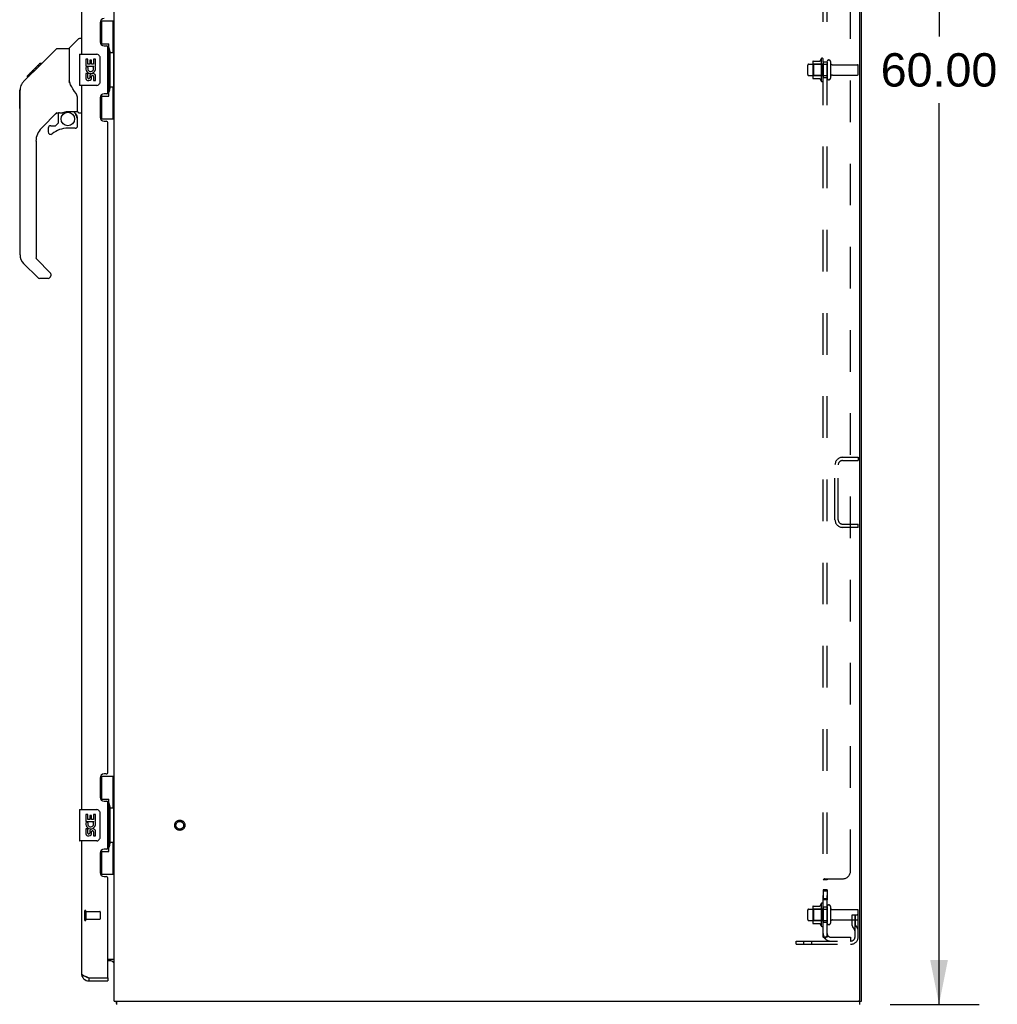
# Model space of a CAD drawing. Header units: inches. Extents: x 0 to 243, y 0 to 157.
# Tile 12 of 16: x 120 to 151, y 55 to 86. Entities that reach past the tile are written whole.
import ezdxf

# ---------------------------------------------------------------- set-up
doc = ezdxf.new("R2010")
doc.units = ezdxf.units.IN
doc.header["$LTSCALE"] = 13.357143
doc.header["$MEASUREMENT"] = 0
doc.linetypes.add('HIDDEN', pattern=[0.2, 0.1, -0.1])
doc.layers.get('0').update_dxf_attribs({"linetype": 'CONTINUOUS'})
for name, color, linetype in [('02___PRT_ALL_AXES', 7, 'CONTINUOUS'), ('DEFAULT_2', 8, 'HIDDEN'), ('DIMENSIONS', 7, 'CONTINUOUS')]:
    doc.layers.add(name, color=color, linetype=linetype)
doc.styles.get("Standard").update_dxf_attribs({"font": 'arial.ttf'})
doc.dimstyles.new('DIMSTYLE_1', dxfattribs={"dimtxt": 1.071429, "dimasz": 1.428571, "dimexe": 0.09, "dimexo": 0.07, "dimgap": 0.0375, "dimtad": 0, "dimtih": 1, "dimtoh": 1, "dimzin": 4, "dimdsep": 46, "dimtxsty": 'Standard', "dimblk": '_FILLED', "dimblk1": '_FILLED', "dimblk2": '_FILLED', "dimcen": 0.09, "dimazin": 1, "dimtfac": 1, "dimtdec": 3, "dimtofl": 0, "dimtmove": 0, "dimatfit": 3, "dimldrblk": '_FILLED', "dimfxl": 1, "dimtolj": 1, "dimtzin": 4, "dimarcsym": 0})

# ---------------------------------------------------------------- blocks, each defined once
blk = doc.blocks.new('_FILLED')
at = {"color": 0, "linetype": 'ByBlock'}
blk.add_solid([(0, 0), (-1, 0.2), (-1, -0.2)], dxfattribs=at)
blk = doc.blocks.new('*D17')
at = {"layer": 'DIMENSIONS', "color": 2, "linetype": 'Continuous'}
for p, q in [((147.746, 114.826), (150.602, 114.826)), ((149.316, 114.826), (149.316, 85.898)), ((149.316, 54.826), (149.316, 83.755)), ((147.746, 54.826), (150.602, 54.826))]:
    blk.add_line(p, q, dxfattribs=at)
at = {"layer": 'DIMENSIONS', "color": 2, "linetype": 'Continuous', "xscale": 1.4285714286, "yscale": 1.4285714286, "zscale": 1.4285714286}
for p, rotation in [((149.316, 114.826), 90), ((149.316, 54.826), 270)]:
    blk.add_blockref('_FILLED', p, dxfattribs=dict(at, rotation=rotation))
at = {"layer": 'DIMENSIONS', "color": 2, "linetype": 'Continuous', "insert": (149.316, 85.362), "char_height": 1.0714, "width": 3.74403, "attachment_point": 2, "line_spacing_factor": 0.9}
blk.add_mtext('60.00', dxfattribs=at)

msp = doc.modelspace()

# ---------------------------------------------------------------- linework, layer by layer
at = {"color": 3, "linetype": 'Continuous'}
for p, q in [((122.828, 54.93), (122.828, 114.722)), ((146.776, 54.993), (146.776, 114.66)), ((146.828, 54.93), (146.828, 114.722)), ((121.77, 108.576), (121.77, 85.326)), ((122.374, 86.344), (122.374, 85.724)), ((122.504, 85.594), (122.564, 85.594)), ((122.624, 84.119), (122.624, 85.534)), ((121.77, 84.326), (121.77, 61.076)), ((122.374, 83.929), (122.374, 83.309)), ((122.564, 84.059), (122.504, 84.059)), ((122.504, 83.179), (122.564, 83.179)), ((122.624, 62.284), (122.624, 83.119)), ((122.374, 62.094), (122.374, 61.474)), ((122.564, 62.224), (122.504, 62.224)), ((122.504, 61.344), (122.564, 61.344)), ((122.624, 59.869), (122.624, 61.284)), ((121.77, 60.076), (121.77, 55.823)), ((122.564, 59.809), (122.504, 59.809)), ((122.374, 59.679), (122.374, 59.059)), ((122.504, 58.929), (122.564, 58.929)), ((122.624, 55.7), (122.624, 58.869)), ((122.624, 56.274), (122.828, 56.274)), ((122.017, 55.68), (122.604, 55.68)), ((122.017, 55.576), (122.624, 55.576)), ((122.828, 54.93), (146.776, 54.93))]:
    msp.add_line(p, q, dxfattribs=at)
at = {"color": 7, "linetype": 'Continuous'}
for p, q in [((122.388, 86.401), (122.828, 86.401)), ((122.424, 85.622), (122.424, 86.401)), ((122.789, 85.376), (122.789, 86.401)), ((121.382, 85.521), (121.68, 85.819)), ((121.77, 85.83), (121.708, 85.83)), ((122.424, 85.666), (122.651, 85.666)), ((122.651, 83.986), (122.651, 85.666)), ((120.336, 84.868), (120.96, 85.492)), ((121.015, 85.515), (121.377, 85.515)), ((121.377, 85.515), (121.377, 84.411)), ((122.688, 85.427), (122.688, 85.407)), ((122.688, 85.376), (122.688, 84.276)), ((122.811, 85.376), (122.688, 85.376)), ((122.811, 84.276), (122.811, 85.376)), ((120.027, 84.626), (120.436, 85.036)), ((120.503, 85.036), (120.436, 85.036)), ((120.437, 85.036), (120.438, 85.038)), ((120.437, 85.036), (120.504, 85.036)), ((120.438, 85.038), (120.505, 85.038)), ((121.71, 85.311), (121.71, 84.341)), ((121.725, 85.326), (122.265, 85.326)), ((122.365, 85.226), (122.365, 84.426)), ((119.917, 84.449), (120.195, 84.727)), ((120.195, 84.727), (120.328, 84.861)), ((120.261, 84.794), (120.195, 84.794)), ((120.222, 84.754), (120.195, 84.727)), ((120.344, 84.876), (120.277, 84.876)), ((120.336, 84.868), (120.3, 84.832)), ((120.42, 84.953), (120.353, 84.953)), ((120.023, 84.622), (120.026, 84.625)), ((120.023, 84.622), (120.09, 84.622)), ((120.026, 84.625), (120.093, 84.625)), ((120.094, 84.626), (120.027, 84.626)), ((120.175, 84.708), (120.108, 84.708)), ((121.396, 84.418), (121.377, 84.473)), ((121.426, 84.351), (121.396, 84.418)), ((119.79, 83.589), (119.79, 84.175)), ((119.802, 78.887), (119.802, 84.171)), ((122.265, 84.326), (121.725, 84.326)), ((122.811, 84.276), (122.688, 84.276)), ((122.688, 84.246), (122.688, 84.226)), ((122.789, 83.251), (122.789, 84.276)), ((121.652, 83.488), (121.652, 83.895)), ((122.424, 83.251), (122.424, 84.031)), ((122.424, 83.986), (122.651, 83.986)), ((120.988, 83.454), (120.487, 82.952)), ((121.33, 83.49), (121.337, 83.49)), ((121.337, 83.49), (121.632, 83.49)), ((121.515, 83.49), (121.594, 83.41)), ((121.022, 83.444), (121.022, 83.117)), ((121.064, 83.449), (121.152, 83.449)), ((121.587, 83.403), (121.58, 83.396)), ((121.632, 83.271), (121.652, 83.271)), ((121.652, 83.033), (121.652, 83.271)), ((121.692, 83.449), (121.77, 83.449)), ((122.388, 83.251), (122.828, 83.251)), ((120.707, 82.955), (120.707, 82.835)), ((120.786, 83.033), (120.939, 83.033)), ((120.947, 83.037), (121.019, 83.109)), ((121.573, 82.955), (121.337, 82.955)), ((120.314, 82.535), (120.314, 78.802)), ((120.337, 78.746), (120.772, 78.31)), ((120.369, 78.157), (119.917, 78.609)), ((120.707, 78.134), (120.425, 78.134)), ((120.786, 78.277), (120.786, 78.212)), ((122.388, 62.151), (122.828, 62.151)), ((122.424, 61.372), (122.424, 62.151)), ((122.789, 61.126), (122.789, 62.151)), ((122.424, 61.416), (122.651, 61.416)), ((122.651, 59.736), (122.651, 61.416)), ((121.71, 61.061), (121.71, 60.091)), ((121.725, 61.076), (122.265, 61.076)), ((122.688, 61.177), (122.688, 61.157)), ((122.811, 61.126), (122.688, 61.126)), ((122.688, 61.126), (122.688, 60.026)), ((122.811, 60.026), (122.811, 61.126)), ((122.365, 60.976), (122.365, 60.176)), ((122.265, 60.076), (121.725, 60.076)), ((122.424, 59.001), (122.424, 59.781)), ((122.811, 60.026), (122.688, 60.026)), ((122.688, 59.996), (122.688, 59.976)), ((122.789, 59.001), (122.789, 60.026)), ((122.424, 59.736), (122.651, 59.736)), ((122.388, 59.001), (122.828, 59.001)), ((122.686, 56.222), (122.624, 56.222)), ((122.017, 55.576), (122.017, 55.68)), ((122.604, 55.68), (122.624, 55.68)), ((122.624, 55.68), (122.624, 55.576)), ((122.879, 54.923), (122.888, 54.93)), ((122.905, 54.826), (122.905, 54.93)), ((146.776, 54.93), (146.828, 54.93)), ((146.776, 54.826), (146.776, 54.93))]:
    msp.add_line(p, q, dxfattribs=at)
for points in [[(120.96, 85.492), (120.967, 85.499), (120.976, 85.505), (120.985, 85.509), (120.995, 85.513), (121.005, 85.515), (121.015, 85.515)], [(122.615, 85.565), (122.618, 85.569), (122.623, 85.577), (122.628, 85.585), (122.632, 85.593), (122.636, 85.6), (122.639, 85.606), (122.642, 85.612), (122.645, 85.617), (122.647, 85.623), (122.648, 85.627), (122.65, 85.632), (122.651, 85.636), (122.651, 85.639), (122.651, 85.643)], [(122.358, 85.263), (122.36, 85.257), (122.362, 85.251), (122.363, 85.245), (122.364, 85.239), (122.365, 85.233), (122.365, 85.226)], [(120.3, 84.832), (120.278, 84.81), (120.256, 84.788), (120.222, 84.754)], [(119.917, 84.449), (119.898, 84.428), (119.872, 84.395), (119.85, 84.36), (119.832, 84.322), (119.818, 84.283), (119.808, 84.242), (119.803, 84.201), (119.802, 84.171)], [(122.365, 84.426), (122.365, 84.42), (122.364, 84.414), (122.363, 84.408), (122.362, 84.402), (122.36, 84.396), (122.358, 84.39)], [(121.599, 84.065), (121.55, 84.136), (121.501, 84.213), (121.461, 84.283), (121.426, 84.351)], [(122.651, 84.01), (122.651, 84.014), (122.651, 84.017), (122.65, 84.021), (122.648, 84.026), (122.647, 84.03), (122.645, 84.035), (122.642, 84.041), (122.639, 84.047), (122.636, 84.053), (122.632, 84.06), (122.628, 84.068), (122.623, 84.076), (122.618, 84.084), (122.615, 84.087)], [(121.652, 83.895), (121.651, 83.918), (121.646, 83.953), (121.638, 83.987), (121.625, 84.019), (121.61, 84.048), (121.599, 84.065)], [(121.152, 83.449), (121.161, 83.449), (121.169, 83.451), (121.179, 83.454), (121.191, 83.458), (121.204, 83.463), (121.219, 83.468), (121.235, 83.474), (121.253, 83.479), (121.272, 83.483), (121.291, 83.486), (121.311, 83.489), (121.33, 83.49)], [(121.632, 83.271), (121.632, 83.285), (121.63, 83.299), (121.627, 83.312), (121.623, 83.326), (121.619, 83.339), (121.613, 83.351), (121.606, 83.363), (121.598, 83.375), (121.59, 83.386), (121.58, 83.396)], [(121.594, 83.41), (121.594, 83.41), (121.594, 83.409), (121.593, 83.409), (121.592, 83.408), (121.59, 83.406), (121.587, 83.403)], [(122.615, 61.315), (122.618, 61.319), (122.623, 61.327), (122.628, 61.335), (122.632, 61.343), (122.636, 61.35), (122.639, 61.356), (122.642, 61.362), (122.645, 61.367), (122.647, 61.373), (122.648, 61.377), (122.65, 61.382), (122.651, 61.386), (122.651, 61.389), (122.651, 61.393)], [(122.358, 61.013), (122.36, 61.007), (122.362, 61.001), (122.363, 60.995), (122.364, 60.989), (122.365, 60.983), (122.365, 60.976)], [(122.365, 60.176), (122.365, 60.17), (122.364, 60.164), (122.363, 60.158), (122.362, 60.152), (122.36, 60.146), (122.358, 60.14)], [(122.651, 59.76), (122.651, 59.764), (122.651, 59.767), (122.65, 59.771), (122.648, 59.776), (122.647, 59.78), (122.645, 59.785), (122.642, 59.791), (122.639, 59.797), (122.636, 59.803), (122.632, 59.81), (122.628, 59.818), (122.623, 59.826), (122.618, 59.834), (122.615, 59.837)], [(122.799, 56.166), (122.799, 56.168), (122.801, 56.17), (122.804, 56.172), (122.808, 56.176), (122.812, 56.179), (122.816, 56.183), (122.821, 56.187), (122.825, 56.191), (122.827, 56.196), (122.828, 56.2)], [(122.879, 54.923), (122.884, 54.914), (122.887, 54.904), (122.89, 54.893), (122.891, 54.882)], [(122.891, 54.882), (122.892, 54.871), (122.893, 54.861), (122.894, 54.853), (122.895, 54.845), (122.896, 54.837), (122.899, 54.831), (122.901, 54.828)]]:
    msp.add_lwpolyline(points, dxfattribs=at)
at = {"color": 3, "linetype": 'Continuous'}
for points in [[(121.77, 55.823), (121.771, 55.817), (121.772, 55.812), (121.774, 55.807), (121.777, 55.801), (121.781, 55.796), (121.786, 55.79), (121.792, 55.785), (121.798, 55.779), (121.806, 55.774), (121.814, 55.768), (121.823, 55.763), (121.832, 55.757), (121.842, 55.752), (121.853, 55.746), (121.865, 55.741), (121.877, 55.735), (121.889, 55.73), (121.902, 55.724), (121.916, 55.719)], [(121.916, 55.719), (121.929, 55.713), (121.943, 55.708), (121.958, 55.702), (121.972, 55.697), (121.987, 55.691), (122.017, 55.68)]]:
    msp.add_lwpolyline(points, dxfattribs=at)
at = {"color": 7, "linetype": 'Continuous'}
msp.add_circle((121.337, 83.25), 0.217, dxfattribs=at)
at = {"color": 3, "linetype": 'Continuous'}
for centre, radius, start, end in [((122.504, 86.344), 0.13, 90, 180), ((122.504, 85.724), 0.13, 180, 270), ((122.564, 85.534), 0.06, 0, 90), ((122.564, 84.119), 0.06, 270, 360), ((122.504, 83.929), 0.13, 90, 180), ((122.504, 83.309), 0.13, 180, 270), ((122.564, 83.119), 0.06, 0, 90), ((122.564, 62.284), 0.06, 270, 360), ((122.504, 62.094), 0.13, 90, 180), ((122.504, 61.474), 0.13, 180, 270), ((122.564, 61.284), 0.06, 0, 90), ((122.504, 59.679), 0.13, 90, 180), ((122.564, 59.869), 0.06, 270, 360), ((122.504, 59.059), 0.13, 180, 270), ((122.564, 58.869), 0.06, 0, 90), ((122.017, 55.823), 0.246, 180, 270), ((122.604, 55.7), 0.02, 270, 360), ((146.714, 54.993), 0.0625, 270, 360)]:
    msp.add_arc(centre, radius, start, end, dxfattribs=at)
at = {"color": 7, "linetype": 'Continuous'}
for centre, radius, start, end in [((121.708, 85.791), 0.0394, 90, 135), ((121.396, 85.507), 0.0197, 135, 180), ((121.725, 85.311), 0.015, 90, 180), ((122.265, 85.226), 0.1, 21.205, 90), ((119.81, 84.175), 0.0197, 110.9631, 180), ((121.725, 84.341), 0.015, 180, 270), ((122.265, 84.426), 0.1, 270, 338.7946), ((119.81, 83.589), 0.0197, 180, 246.393), ((121.632, 83.51), 0.0197, 270, 360), ((121.692, 83.488), 0.0394, 180, 270), ((121.064, 83.252), 0.197, 90, 127.4405), ((121.455, 83.271), 0.197, 0, 45), ((120.904, 82.535), 0.591, 135, 180), ((120.786, 82.955), 0.0787, 90, 180), ((120.786, 82.835), 0.0787, 180, 309.5212), ((121.337, 82.167), 0.787, 90, 129.5212), ((120.939, 83.045), 0.0118, 270, 315), ((121.01, 83.117), 0.0118, 315, 360), ((121.573, 83.033), 0.0787, 270, 360), ((120.195, 78.887), 0.394, 180, 225), ((120.392, 78.802), 0.0787, 180, 225), ((120.425, 78.212), 0.0787, 225, 270), ((120.707, 78.212), 0.0787, 270, 360), ((120.739, 78.277), 0.0472, 0, 45), ((121.725, 61.061), 0.015, 90, 180), ((122.265, 60.976), 0.1, 21.205, 90), ((121.725, 60.091), 0.015, 180, 270), ((122.265, 60.176), 0.1, 270, 338.7946), ((122.686, 56.08), 0.142, 37.2414, 90), ((122.017, 55.823), 0.142, 228.6169, 270), ((121.934, 55.966), 0.26, 270, 272.6075), ((123.075, 55.073), 0.246, 215.357, 226.1617)]:
    msp.add_arc(centre, radius, start, end, dxfattribs=at)
for centre, start_param, end_param in [((122.584, 85.417), -1.51401, -0.699287), ((122.584, 85.417), -2.442306, -1.627583), ((122.584, 84.236), -1.51401, -0.699287), ((122.584, 84.236), -2.442306, -1.627583), ((122.584, 61.167), -1.51401, -0.699287), ((122.584, 61.167), -2.442306, -1.627583), ((122.584, 59.986), -1.51401, -0.699287), ((122.584, 59.986), -2.442306, -1.627583)]:
    msp.add_ellipse(centre, major_axis=(0, 0.18), ratio=0.579493, start_param=start_param, end_param=end_param, dxfattribs=at)
at = {"layer": '02___PRT_ALL_AXES', "color": 7, "linetype": 'Continuous'}
for p, q in [((121.913, 85.172), (121.913, 84.942)), ((121.976, 85.172), (121.913, 85.172)), ((121.976, 85.005), (121.976, 85.172)), ((122.039, 85.141), (122.039, 85.005)), ((122.1, 85.141), (122.039, 85.141)), ((122.1, 85.005), (122.1, 85.141)), ((122.165, 85.172), (122.165, 85.005)), ((122.228, 85.172), (122.165, 85.172)), ((122.228, 84.942), (122.228, 85.172)), ((121.913, 84.942), (122.175, 84.942)), ((121.984, 84.906), (121.926, 84.931)), ((122.039, 85.005), (121.976, 85.005)), ((122.165, 85.005), (122.1, 85.005)), ((122.175, 84.942), (122.148, 84.923)), ((122.209, 84.942), (122.228, 84.942)), ((121.913, 84.711), (121.913, 84.575)), ((121.976, 84.711), (121.913, 84.711)), ((121.976, 84.575), (121.976, 84.711)), ((122.039, 84.617), (122.039, 84.575)), ((122.1, 84.554), (122.1, 84.623)), ((122.165, 84.617), (122.165, 84.481)), ((122.165, 84.481), (122.228, 84.481)), ((122.228, 84.481), (122.228, 84.617)), ((121.976, 60.922), (121.913, 60.922)), ((121.913, 60.922), (121.913, 60.692)), ((121.976, 60.755), (121.976, 60.922)), ((122.039, 60.755), (121.976, 60.755)), ((122.1, 60.891), (122.039, 60.891)), ((122.039, 60.891), (122.039, 60.755)), ((122.1, 60.755), (122.1, 60.891)), ((122.165, 60.755), (122.1, 60.755)), ((122.228, 60.922), (122.165, 60.922)), ((122.165, 60.922), (122.165, 60.755)), ((122.228, 60.692), (122.228, 60.922)), ((121.913, 60.692), (122.175, 60.692)), ((121.976, 60.461), (121.913, 60.461)), ((121.913, 60.461), (121.913, 60.325)), ((121.984, 60.656), (121.926, 60.681)), ((121.976, 60.325), (121.976, 60.461)), ((122.175, 60.692), (122.148, 60.673)), ((122.209, 60.692), (122.228, 60.692)), ((122.039, 60.367), (122.039, 60.325)), ((122.1, 60.304), (122.1, 60.373)), ((122.165, 60.367), (122.165, 60.231)), ((122.165, 60.231), (122.228, 60.231)), ((122.228, 60.231), (122.228, 60.367))]:
    msp.add_line(p, q, dxfattribs=at)
at = {"layer": '02___PRT_ALL_AXES', "color": 8, "linetype": 'HIDDEN'}
for p, q in [((145.529, 85.182), (145.529, 84.471)), ((145.599, 85.076), (145.599, 85.161)), ((145.724, 85.076), (145.599, 85.076)), ((145.599, 85.076), (145.599, 84.576)), ((145.724, 85.076), (145.724, 84.576)), ((145.129, 85.009), (145.724, 85.009)), ((145.893, 84.992), (146.694, 84.992)), ((145.129, 84.643), (145.724, 84.643)), ((145.724, 84.576), (145.599, 84.576)), ((145.599, 84.492), (145.599, 84.576)), ((145.893, 84.66), (146.694, 84.66)), ((145.724, 58.497), (145.599, 58.497)), ((145.599, 58.497), (145.599, 58.18)), ((145.724, 58.497), (145.724, 58.18)), ((145.724, 58.461), (145.599, 58.461)), ((145.724, 58.216), (145.599, 58.216)), ((145.724, 58.18), (145.599, 58.18)), ((145.129, 57.884), (145.724, 57.884)), ((145.529, 58.057), (145.529, 57.346)), ((145.599, 57.951), (145.599, 58.036)), ((145.724, 57.951), (145.599, 57.951)), ((145.599, 57.951), (145.599, 57.451)), ((145.724, 57.951), (145.724, 57.451)), ((145.893, 57.867), (146.694, 57.867)), ((121.917, 57.804), (122.364, 57.804)), ((121.917, 57.804), (121.917, 57.556)), ((121.917, 57.556), (122.364, 57.556)), ((145.893, 57.535), (146.694, 57.535)), ((145.129, 57.518), (145.724, 57.518)), ((145.724, 57.451), (145.599, 57.451)), ((145.599, 57.367), (145.599, 57.451))]:
    msp.add_line(p, q, dxfattribs=at)
msp.add_circle((124.932, 60.576), 0.124, dxfattribs=at)
for centre, radius, start, end in [((146.129, 84.826), 0.698, 149.3369, 156.0321), ((145.561, 85.161), 0.0384, 0, 145.5503), ((146.129, 84.826), 0.698, 203.9679, 210.6631), ((145.561, 84.492), 0.0384, 214.4497, 360), ((146.129, 57.701), 0.698, 149.3369, 156.0321), ((145.561, 58.036), 0.0384, 0, 145.5503), ((146.129, 57.701), 0.698, 203.9679, 210.6631), ((145.561, 57.367), 0.0384, 214.4497, 360)]:
    msp.add_arc(centre, radius, start, end, dxfattribs=at)
at = {"layer": '02___PRT_ALL_AXES', "color": 7, "linetype": 'Continuous'}
for centre, radius, start, end in [((122.07, 84.868), 0.157, 156.5966, 341.8791), ((122.07, 84.868), 0.0943, 156.5966, 35.1122), ((122.07, 84.868), 0.157, 25.737, 27.8532), ((122.074, 84.869), 0.154, 341.4199, 26.1963), ((122.007, 84.575), 0.0943, 180, 248.6704), ((122.007, 84.575), 0.0943, 248.6999, 347.4338), ((122.008, 84.575), 0.0314, 180, 0.0485), ((122.133, 84.617), 0.0943, 0, 180), ((122.134, 84.612), 0.0362, 83.4285, 161.7628), ((122.133, 84.617), 0.0314, 0, 81.2295), ((122.07, 60.618), 0.157, 156.5966, 341.8791), ((122.07, 60.618), 0.0943, 156.5966, 35.1122), ((122.133, 60.367), 0.0943, 0, 180), ((122.134, 60.362), 0.0362, 83.4285, 161.7628), ((122.133, 60.367), 0.0314, 0, 81.2295), ((122.07, 60.618), 0.157, 25.737, 27.8532), ((122.074, 60.619), 0.154, 341.4199, 26.1963), ((122.007, 60.325), 0.0943, 180, 248.6704), ((122.007, 60.325), 0.0943, 248.6999, 347.4338), ((122.008, 60.325), 0.0314, 180, 0.0485)]:
    msp.add_arc(centre, radius, start, end, dxfattribs=at)
at = {"layer": 'DEFAULT_2', "color": 8, "linetype": 'HIDDEN'}
for p, q in [((145.599, 56.983), (145.599, 112.67)), ((145.724, 56.983), (145.724, 112.67)), ((146.474, 59.108), (146.474, 110.545)), ((145.263, 85.082), (145.263, 84.571)), ((145.274, 85.104), (145.501, 85.104)), ((145.83, 85.091), (145.83, 84.562)), ((145.099, 84.673), (145.099, 84.979)), ((145.283, 85.01), (145.263, 85.03)), ((145.579, 85.01), (145.283, 85.01)), ((145.283, 85.01), (145.283, 84.643)), ((145.579, 85.01), (145.599, 85.03)), ((145.579, 85.01), (145.579, 84.643)), ((146.724, 84.69), (146.724, 84.962)), ((145.283, 84.643), (145.263, 84.623)), ((145.274, 84.549), (145.501, 84.549)), ((145.579, 84.643), (145.283, 84.643)), ((145.579, 84.643), (145.599, 84.623)), ((146.221, 72.389), (146.724, 72.389)), ((146.724, 72.389), (146.724, 72.285)), ((145.974, 70.385), (145.974, 72.142)), ((146.078, 70.385), (146.078, 72.142)), ((146.221, 72.285), (146.724, 72.285)), ((146.221, 70.243), (146.724, 70.243)), ((146.724, 70.139), (146.724, 70.243)), ((146.724, 70.139), (146.221, 70.139)), ((145.724, 58.822), (145.599, 58.822)), ((145.653, 58.858), (146.224, 58.858)), ((145.099, 57.548), (145.099, 57.854)), ((145.263, 57.957), (145.263, 57.446)), ((145.283, 57.885), (145.263, 57.905)), ((145.274, 57.979), (145.501, 57.979)), ((145.579, 57.885), (145.283, 57.885)), ((145.283, 57.885), (145.283, 57.518)), ((145.579, 57.885), (145.599, 57.905)), ((145.579, 57.885), (145.579, 57.518)), ((145.83, 57.966), (145.83, 57.437)), ((121.874, 57.822), (121.874, 57.538)), ((121.917, 57.822), (121.917, 57.538)), ((122.374, 57.794), (122.374, 57.566)), ((146.53, 57.701), (146.62, 57.701)), ((146.53, 57.361), (146.53, 57.701)), ((146.62, 57.701), (146.724, 57.701)), ((146.62, 57), (146.62, 57.701)), ((146.634, 57.361), (146.634, 57.701)), ((146.724, 57.701), (146.685, 57.701)), ((146.724, 57), (146.724, 57.837)), ((145.283, 57.518), (145.263, 57.498)), ((145.274, 57.424), (145.501, 57.424)), ((145.579, 57.518), (145.283, 57.518)), ((145.579, 57.518), (145.599, 57.498)), ((146.634, 57.526), (146.53, 57.526)), ((146.552, 57.294), (146.601, 57.226)), ((146.636, 57.355), (146.685, 57.287)), ((145.724, 56.983), (145.599, 56.983)), ((145.653, 56.944), (145.75, 57.024)), ((145.664, 56.983), (145.668, 56.983)), ((145.836, 56.983), (146.474, 56.983)), ((146.474, 56.983), (146.474, 56.858)), ((144.724, 56.858), (146.478, 56.858)), ((144.724, 56.754), (144.724, 56.858)), ((144.724, 56.754), (146.478, 56.754)), ((144.971, 56.754), (144.971, 56.858)), ((145.227, 56.754), (145.227, 56.858))]:
    msp.add_line(p, q, dxfattribs=at)
for points in [[(145.61, 58.836), (145.607, 58.834), (145.605, 58.832), (145.603, 58.83), (145.601, 58.829), (145.6, 58.827), (145.6, 58.825), (145.599, 58.824), (145.599, 58.822)], [(145.6, 58.827), (145.6, 58.825), (145.599, 58.824)], [(145.607, 58.834), (145.605, 58.832), (145.603, 58.83), (145.601, 58.829)], [(145.618, 58.841), (145.615, 58.839), (145.612, 58.838), (145.61, 58.836)], [(145.625, 58.844), (145.622, 58.842), (145.618, 58.841)], [(145.646, 58.853), (145.643, 58.851), (145.64, 58.85), (145.636, 58.848), (145.633, 58.847), (145.625, 58.844)], [(145.653, 58.858), (145.651, 58.856), (145.649, 58.855), (145.646, 58.853)], [(145.739, 58.838), (145.735, 58.835), (145.733, 58.834), (145.731, 58.833), (145.729, 58.831), (145.728, 58.83), (145.726, 58.828), (145.725, 58.827), (145.725, 58.825), (145.724, 58.824), (145.724, 58.822)], [(145.725, 58.827), (145.725, 58.825), (145.724, 58.824), (145.724, 58.822)], [(145.729, 58.831), (145.728, 58.83), (145.726, 58.828)], [(145.75, 58.858), (145.75, 58.856), (145.75, 58.854), (145.75, 58.853), (145.75, 58.851), (145.75, 58.849), (145.749, 58.848), (145.748, 58.846), (145.747, 58.845), (145.745, 58.843), (145.744, 58.842), (145.742, 58.841), (145.741, 58.839), (145.739, 58.838)], [(145.75, 58.851), (145.75, 58.849), (145.749, 58.848), (145.748, 58.846)], [(145.75, 58.858), (145.75, 58.856), (145.75, 58.854), (145.75, 58.853)], [(145.629, 56.959), (145.622, 56.963), (145.618, 56.964), (145.615, 56.966), (145.612, 56.967), (145.61, 56.969), (145.607, 56.97), (145.605, 56.972), (145.603, 56.974), (145.601, 56.976), (145.6, 56.978), (145.6, 56.98), (145.599, 56.981), (145.599, 56.983)], [(145.653, 56.944), (145.651, 56.946), (145.649, 56.948), (145.646, 56.951), (145.643, 56.952), (145.64, 56.954), (145.636, 56.956), (145.633, 56.958), (145.629, 56.959)], [(145.728, 57.006), (145.728, 57.006), (145.728, 57.006), (145.728, 57.006), (145.728, 57.005), (145.727, 57.005), (145.727, 57.005), (145.727, 57.005), (145.726, 57.004), (145.726, 57.004), (145.725, 57.004), (145.724, 57.003), (145.724, 57.003), (145.723, 57.003), (145.723, 57.002), (145.722, 57.002), (145.721, 57.002), (145.721, 57.001), (145.72, 57.001), (145.719, 57.001), (145.719, 57), (145.718, 57), (145.717, 57), (145.717, 56.999), (145.716, 56.999), (145.715, 56.999), (145.714, 56.998), (145.713, 56.998), (145.713, 56.997), (145.712, 56.997), (145.711, 56.997), (145.71, 56.996), (145.709, 56.996), (145.709, 56.996), (145.708, 56.995), (145.707, 56.995), (145.706, 56.995), (145.705, 56.994), (145.704, 56.994), (145.703, 56.993), (145.702, 56.993), (145.701, 56.993), (145.701, 56.992), (145.7, 56.992), (145.699, 56.992), (145.697, 56.991), (145.696, 56.991), (145.695, 56.99), (145.694, 56.99), (145.693, 56.99), (145.692, 56.989), (145.691, 56.989), (145.69, 56.989), (145.689, 56.988), (145.688, 56.988), (145.687, 56.988), (145.686, 56.987), (145.685, 56.987), (145.683, 56.987), (145.682, 56.986), (145.681, 56.986), (145.68, 56.986), (145.679, 56.986), (145.678, 56.985), (145.677, 56.985), (145.676, 56.985), (145.675, 56.985), (145.674, 56.984), (145.673, 56.984), (145.672, 56.984), (145.672, 56.984), (145.671, 56.984), (145.67, 56.983), (145.669, 56.983), (145.668, 56.983), (145.667, 56.983), (145.666, 56.983), (145.666, 56.983), (145.665, 56.983), (145.665, 56.983), (145.665, 56.983), (145.665, 56.983)], [(145.742, 57.01), (145.739, 57.006), (145.737, 57.004), (145.735, 57.002), (145.733, 57), (145.731, 56.997), (145.729, 56.995), (145.728, 56.993), (145.726, 56.99), (145.725, 56.988), (145.725, 56.986), (145.724, 56.984), (145.724, 56.983)], [(145.724, 57.003), (145.725, 57.003), (145.725, 57.003), (145.726, 57.004), (145.726, 57.004), (145.727, 57.004), (145.727, 57.005), (145.727, 57.005), (145.728, 57.005), (145.728, 57.006), (145.728, 57.006), (145.728, 57.006)], [(145.75, 57.024), (145.75, 57.023), (145.75, 57.022), (145.75, 57.021), (145.75, 57.02), (145.75, 57.019), (145.749, 57.018), (145.748, 57.017), (145.747, 57.015), (145.745, 57.014), (145.744, 57.012), (145.742, 57.01)]]:
    msp.add_lwpolyline(points, dxfattribs=at)
for radius in [0.164, 0.124]:
    msp.add_circle((124.932, 60.576), radius, dxfattribs=at)
for centre, radius, start, end in [((145.404, 85.082), 0.141, 174.7919, 180), ((145.274, 85.094), 0.01, 90, 174.8062), ((145.483, 85.114), 0.01, 270, 336.0321), ((145.777, 85.091), 0.053, 0, 180), ((145.893, 85.055), 0.0625, 180, 270), ((145.129, 84.979), 0.03, 90, 180), ((146.694, 84.962), 0.03, 360, 90), ((145.129, 84.673), 0.03, 180, 270), ((145.404, 84.571), 0.141, 180, 185.2081), ((145.274, 84.559), 0.01, 185.1938, 270), ((145.483, 84.539), 0.01, 23.9679, 90), ((145.777, 84.562), 0.053, 180, 360), ((145.893, 84.598), 0.0625, 90, 180), ((146.694, 84.69), 0.03, 270, 0), ((146.221, 72.142), 0.246, 90, 180), ((146.221, 72.142), 0.142, 90, 180), ((146.221, 70.385), 0.246, 180, 270), ((146.221, 70.385), 0.142, 180, 270), ((146.224, 59.108), 0.25, 270, 360), ((145.129, 57.854), 0.03, 90, 180), ((145.404, 57.957), 0.141, 174.7919, 180), ((145.274, 57.969), 0.01, 90, 174.8062), ((145.483, 57.989), 0.01, 270, 336.0321), ((145.777, 57.966), 0.053, 0, 180), ((145.893, 57.93), 0.0625, 180, 270), ((146.694, 57.837), 0.03, 360, 90), ((121.896, 57.822), 0.0215, 0, 180), ((121.896, 57.538), 0.0215, 180, 360), ((122.364, 57.794), 0.01, 0, 90), ((122.364, 57.566), 0.01, 270, 360), ((145.129, 57.548), 0.03, 180, 270), ((145.893, 57.473), 0.0625, 90, 180), ((146.694, 57.565), 0.03, 270, 0), ((145.404, 57.446), 0.141, 180, 185.2081), ((145.274, 57.434), 0.01, 185.1938, 270), ((145.483, 57.414), 0.01, 23.9679, 90), ((145.777, 57.437), 0.053, 180, 360), ((146.644, 57.361), 0.114, 180, 215.7539), ((146.516, 57.166), 0.104, 0, 35.7539), ((146.644, 57.361), 0.01, 180, 215.7539), ((146.516, 57.166), 0.208, 0, 35.7539), ((145.836, 57.095), 0.237, 180, 270), ((145.836, 57.095), 0.112, 180, 270), ((146.478, 57), 0.246, 270, 360), ((146.478, 57), 0.142, 270, 360)]:
    msp.add_arc(centre, radius, start, end, dxfattribs=at)

# ---------------------------------------------------------------- dimensions: what is measured, and where the dimension line sits
at = {"layer": 'DIMENSIONS', "color": 2, "linetype": 'Continuous'}
dim = msp.add_linear_dim(base=(149.316, 54.826), p1=(147.676, 114.826), p2=(147.676, 54.826), angle=270, dimstyle='DIMSTYLE_1', dxfattribs=at)
dim.commit()
dim.dimension.update_dxf_attribs({"geometry": '*D17', "text_midpoint": (149.308, 84.82), "dimtype": 160})

doc.saveas('drawing.dxf')
